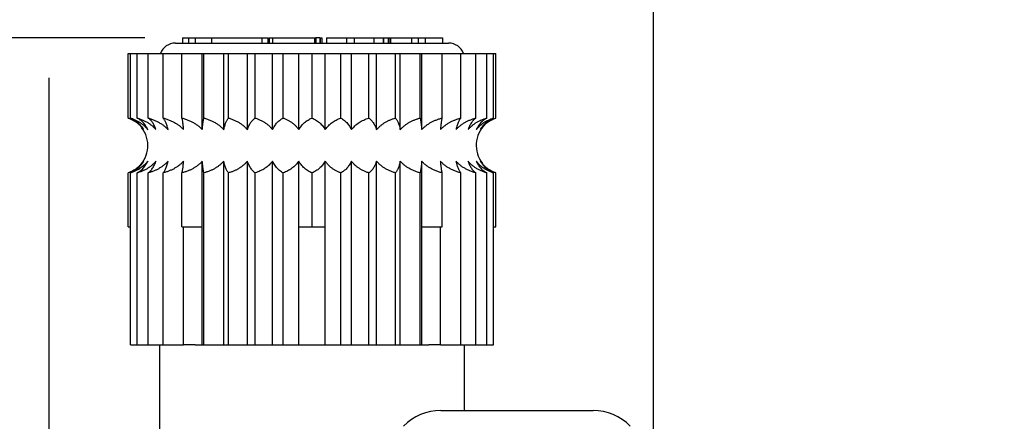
# Model space of a CAD drawing. Header units: millimetres. Extents: x 13 to 546, y 13 to 419.
# Tile 14 of 21: x 373 to 410, y 175 to 190. Entities that reach past the tile are written whole.
import ezdxf

# ---------------------------------------------------------------- set-up
doc = ezdxf.new("R2010")
doc.units = ezdxf.units.MM
doc.header["$LTSCALE"] = 2
doc.linetypes.add('SLD-Solid', pattern=[0])
doc.layers.add('DIMENSIONS', color=140, linetype='SLD-Solid', lineweight=25)
doc.styles.add('SLDTEXTSTYLE0', font='TXT', dxfattribs={"width": 0.7})
doc.dimstyles.new('SLDDIMSTYLE0', dxfattribs={"dimtxt": 4.316016, "dimasz": 6.604, "dimexe": 0, "dimexo": 0.0625, "dimgap": 1.079004, "dimtad": 0, "dimtih": 1, "dimtoh": 1, "dimdec": 1, "dimrnd": 1e-09, "dimzin": 4, "dimdsep": 46, "dimtxsty": 'SLDTEXTSTYLE0', "dimsah": 1, "dimcen": 0.09, "dimadec": 0, "dimazin": 1, "dimtfac": 1, "dimtdec": 1, "dimtofl": 0, "dimtmove": 0, "dimatfit": 3, "dimfxl": 0, "dimfrac": 2, "dimtolj": 1, "dimtzin": 12, "dimarcsym": 0})
doc.dimstyles.new('SLDDIMSTYLE1', dxfattribs={"dimtxt": 4.316016, "dimasz": 6.604, "dimexe": 0, "dimexo": 0.0625, "dimgap": 1.079004, "dimtad": 0, "dimtih": 1, "dimtoh": 1, "dimdec": 1, "dimrnd": 1e-09, "dimzin": 12, "dimdsep": 46, "dimtxsty": 'SLDTEXTSTYLE0', "dimsah": 1, "dimcen": 0.09, "dimadec": 0, "dimazin": 3, "dimtfac": 1, "dimtdec": 1, "dimtofl": 0, "dimtmove": 0, "dimatfit": 3, "dimfxl": 0, "dimfrac": 2, "dimtolj": 1, "dimtzin": 12, "dimarcsym": 0})

# ---------------------------------------------------------------- blocks, each defined once
blk = doc.blocks.new('_D_8')
at = {"layer": 'DIMENSIONS'}
for p, q in [((377.467, 189.65), (326.969, 189.65)), ((333.319, 189.65), (333.319, 163.261)), ((326.906, 155.435), (325.457, 155.435)), ((325.457, 155.435), (325.457, 148.575)), ((339.731, 155.435), (341.181, 155.435)), ((341.181, 155.435), (341.181, 148.575)), ((325.457, 148.575), (326.906, 148.575)), ((341.181, 148.575), (339.731, 148.575)), ((333.319, 119.75), (333.319, 147.609)), ((374.893, 119.75), (326.969, 119.75))]:
    blk.add_line(p, q, dxfattribs=at)
for points in [[(333.319, 189.65), (332.303, 183.046), (334.335, 183.046)], [(333.319, 119.75), (334.335, 126.354), (332.303, 126.354)]]:
    blk.add_solid(points, dxfattribs=at)
at = {"layer": 'DIMENSIONS', "char_height": 4.2333, "attachment_point": 1, "style": 'SLDTEXTSTYLE0'}
for s, insert in [('69.9', (326.906, 161.858)), ('2.75', (326.906, 154.033))]:
    blk.add_mtext(s, dxfattribs=dict(at, insert=insert))
blk = doc.blocks.new('_D_11')
at = {"layer": 'DIMENSIONS'}
for p, q in [((373.833, 191.174), (373.833, 213.926)), ((396.833, 153.24), (396.833, 213.926)), ((373.833, 207.576), (396.833, 207.576)), ((396.833, 207.576), (404.431, 207.576)), ((410.28, 207.576), (408.83, 207.576)), ((408.83, 207.576), (408.83, 200.716)), ((423.105, 207.576), (424.554, 207.576)), ((424.554, 207.576), (424.554, 200.716)), ((408.83, 200.716), (410.28, 200.716)), ((424.554, 200.716), (423.105, 200.716)), ((373.833, 164.99), (373.833, 188.126))]:
    blk.add_line(p, q, dxfattribs=at)
for points in [[(373.833, 207.576), (380.437, 206.56), (380.437, 208.592)], [(396.833, 207.576), (390.229, 208.592), (390.229, 206.56)]]:
    blk.add_solid(points, dxfattribs=at)
at = {"layer": 'DIMENSIONS', "char_height": 4.2333, "attachment_point": 1, "style": 'SLDTEXTSTYLE0'}
for s, insert in [('23.0', (410.28, 213.999)), ('0.91', (410.28, 206.173))]:
    blk.add_mtext(s, dxfattribs=dict(at, insert=insert))

msp = doc.modelspace()

# ---------------------------------------------------------------- linework, layer by layer
for p, q in [((378.633, 189.45), (389.033, 189.45)), ((378.904, 189.65), (378.904, 189.45)), ((378.904, 189.65), (379.134, 189.65)), ((379.134, 189.65), (379.134, 189.45)), ((379.134, 189.65), (379.391, 189.65)), ((379.391, 189.65), (379.391, 189.45)), ((379.391, 189.65), (380.007, 189.65)), ((380.007, 189.65), (380.007, 189.45)), ((380.007, 189.65), (381.917, 189.65)), ((381.917, 189.65), (381.917, 189.45)), ((381.917, 189.65), (382.159, 189.65)), ((382.159, 189.45), (382.159, 189.65)), ((382.202, 189.65), (382.202, 189.45)), ((382.202, 189.65), (382.33, 189.65)), ((382.33, 189.65), (382.33, 189.45)), ((382.33, 189.65), (383.927, 189.65)), ((383.927, 189.65), (383.927, 189.45)), ((383.927, 189.65), (383.984, 189.65)), ((383.984, 189.65), (383.984, 189.45)), ((384.133, 189.65), (383.984, 189.65)), ((384.133, 189.65), (384.133, 189.45)), ((384.133, 189.65), (384.147, 189.65)), ((384.147, 189.65), (384.147, 189.45)), ((384.147, 189.65), (384.204, 189.65)), ((384.204, 189.65), (384.204, 189.45)), ((384.384, 189.65), (384.384, 189.45)), ((384.384, 189.65), (385.151, 189.65)), ((385.151, 189.65), (385.151, 189.45)), ((385.151, 189.65), (385.433, 189.65)), ((385.433, 189.65), (385.433, 189.45)), ((385.433, 189.65), (386.191, 189.65)), ((386.191, 189.65), (386.191, 189.45)), ((386.191, 189.65), (386.536, 189.65)), ((386.536, 189.65), (386.536, 189.45)), ((386.536, 189.65), (386.556, 189.65)), ((386.556, 189.65), (386.556, 189.45)), ((386.556, 189.65), (386.734, 189.65)), ((386.734, 189.65), (386.734, 189.45)), ((386.734, 189.65), (386.76, 189.65)), ((386.76, 189.65), (386.76, 189.45)), ((386.76, 189.65), (386.825, 189.65)), ((386.825, 189.65), (386.825, 189.45)), ((386.825, 189.65), (387.622, 189.65)), ((387.622, 189.65), (387.622, 189.45)), ((387.622, 189.65), (387.878, 189.65)), ((387.878, 189.65), (387.878, 189.45)), ((387.878, 189.65), (388.143, 189.65)), ((388.143, 189.65), (388.143, 189.45)), ((388.143, 189.65), (388.799, 189.65)), ((388.799, 189.65), (388.799, 189.45)), ((376.833, 186.593), (376.833, 189.05)), ((376.833, 189.05), (376.919, 189.05)), ((376.919, 186.593), (376.919, 189.05)), ((376.919, 189.05), (377.176, 189.05)), ((377.176, 186.593), (377.176, 189.05)), ((377.176, 189.05), (377.596, 189.05)), ((377.596, 186.593), (377.596, 189.05)), ((377.596, 189.05), (378.17, 189.05)), ((378.17, 186.593), (378.17, 189.05)), ((378.17, 189.05), (378.883, 189.05)), ((378.883, 186.593), (378.883, 189.05)), ((378.883, 189.05), (379.657, 189.05)), ((379.657, 186.152), (379.657, 189.05)), ((379.657, 189.05), (379.718, 189.05)), ((379.718, 186.593), (379.718, 189.05)), ((379.718, 189.05), (380.474, 189.05)), ((380.474, 186.152), (380.474, 189.05)), ((380.474, 189.05), (380.655, 189.05)), ((380.655, 186.593), (380.655, 189.05)), ((380.655, 189.05), (381.373, 189.05)), ((381.373, 186.152), (381.373, 189.05)), ((381.373, 189.05), (381.67, 189.05)), ((381.67, 186.593), (381.67, 189.05)), ((381.67, 189.05), (382.332, 189.05)), ((382.332, 186.152), (382.332, 189.05)), ((382.332, 189.05), (382.738, 189.05)), ((382.738, 186.593), (382.738, 189.05)), ((382.738, 189.05), (383.329, 189.05)), ((383.329, 186.152), (383.329, 189.05)), ((383.329, 189.05), (383.833, 189.05)), ((383.833, 186.593), (383.833, 189.05)), ((383.833, 189.05), (384.337, 189.05)), ((384.337, 186.152), (384.337, 189.05)), ((384.337, 189.05), (384.928, 189.05)), ((384.928, 186.593), (384.928, 189.05)), ((384.928, 189.05), (385.334, 189.05)), ((385.334, 186.152), (385.334, 189.05)), ((385.334, 189.05), (385.996, 189.05)), ((385.996, 186.593), (385.996, 189.05)), ((385.996, 189.05), (386.293, 189.05)), ((386.293, 186.152), (386.293, 189.05)), ((386.293, 189.05), (387.011, 189.05)), ((387.011, 186.593), (387.011, 189.05)), ((387.011, 189.05), (387.192, 189.05)), ((387.192, 186.152), (387.192, 189.05)), ((387.192, 189.05), (387.947, 189.05)), ((387.947, 186.593), (387.947, 189.05)), ((387.947, 189.05), (388.008, 189.05)), ((388.008, 186.152), (388.008, 189.05)), ((388.008, 189.05), (388.783, 189.05)), ((388.783, 186.593), (388.783, 189.05)), ((388.783, 189.05), (389.496, 189.05)), ((389.496, 186.593), (389.496, 189.05)), ((389.496, 189.05), (390.07, 189.05)), ((390.07, 186.593), (390.07, 189.05)), ((390.07, 189.05), (390.49, 189.05)), ((390.49, 186.593), (390.49, 189.05)), ((390.49, 189.05), (390.747, 189.05)), ((390.747, 186.593), (390.747, 189.05)), ((390.747, 189.05), (390.833, 189.05)), ((390.833, 186.593), (390.833, 189.05)), ((379.657, 182.45), (379.657, 184.949)), ((380.474, 177.95), (380.474, 184.949)), ((381.373, 177.95), (381.373, 184.949)), ((382.332, 177.95), (382.332, 184.949)), ((383.329, 182.45), (383.329, 184.949)), ((384.337, 182.45), (384.337, 184.949)), ((385.334, 177.95), (385.334, 184.949)), ((386.293, 177.95), (386.293, 184.949)), ((387.192, 177.95), (387.192, 184.949)), ((388.008, 182.45), (388.008, 184.949)), ((376.833, 182.45), (376.833, 184.507)), ((376.919, 177.95), (376.919, 184.507)), ((377.176, 177.95), (377.176, 184.507)), ((377.596, 177.95), (377.596, 184.507)), ((378.17, 177.95), (378.17, 184.507)), ((378.883, 182.45), (378.883, 184.507)), ((379.718, 177.95), (379.718, 184.507)), ((380.655, 177.95), (380.655, 184.507)), ((381.67, 177.95), (381.67, 184.507)), ((382.738, 177.95), (382.738, 184.507)), ((383.833, 182.45), (383.833, 184.507)), ((384.928, 177.95), (384.928, 184.507)), ((385.996, 177.95), (385.996, 184.507)), ((387.011, 177.95), (387.011, 184.507)), ((387.947, 177.95), (387.947, 184.507)), ((388.783, 182.45), (388.783, 184.507)), ((389.496, 177.95), (389.496, 184.507)), ((390.07, 177.95), (390.07, 184.507)), ((390.49, 177.95), (390.49, 184.507)), ((390.747, 177.95), (390.747, 184.507)), ((390.833, 182.45), (390.833, 184.507)), ((376.833, 182.45), (376.919, 182.45)), ((378.883, 182.45), (379.657, 182.45)), ((378.944, 177.95), (378.944, 182.45)), ((379.657, 177.95), (379.657, 182.45)), ((383.329, 182.45), (383.833, 182.45)), ((383.329, 177.95), (383.329, 182.45)), ((383.833, 182.45), (384.337, 182.45)), ((384.337, 177.95), (384.337, 182.45)), ((388.008, 177.95), (388.008, 182.45)), ((388.008, 182.45), (388.783, 182.45)), ((388.722, 177.95), (388.722, 182.45)), ((390.747, 182.45), (390.833, 182.45)), ((376.919, 177.95), (377.176, 177.95)), ((377.176, 177.95), (377.596, 177.95)), ((377.596, 177.95), (378.17, 177.95)), ((378.033, 177.95), (378.033, 162.95)), ((378.17, 177.95), (378.944, 177.95)), ((379.391, 177.95), (378.944, 177.95)), ((379.391, 177.95), (379.657, 177.95)), ((379.657, 177.95), (379.718, 177.95)), ((379.718, 177.95), (380.474, 177.95)), ((380.474, 177.95), (380.655, 177.95)), ((380.655, 177.95), (381.373, 177.95)), ((381.373, 177.95), (381.67, 177.95)), ((381.67, 177.95), (382.332, 177.95)), ((382.332, 177.95), (382.738, 177.95)), ((382.738, 177.95), (383.329, 177.95)), ((383.329, 177.95), (384.337, 177.95)), ((384.337, 177.95), (384.928, 177.95)), ((384.928, 177.95), (385.334, 177.95)), ((385.334, 177.95), (385.996, 177.95)), ((385.996, 177.95), (386.293, 177.95)), ((386.293, 177.95), (387.011, 177.95)), ((387.011, 177.95), (387.192, 177.95)), ((387.192, 177.95), (387.947, 177.95)), ((387.947, 177.95), (388.008, 177.95)), ((388.008, 177.95), (388.275, 177.95)), ((388.722, 177.95), (388.275, 177.95)), ((388.722, 177.95), (389.496, 177.95)), ((389.496, 177.95), (390.07, 177.95)), ((389.633, 175.45), (389.633, 177.95)), ((390.07, 177.95), (390.49, 177.95)), ((390.49, 177.95), (390.747, 177.95)), ((388.733, 175.45), (394.533, 175.45))]:
    msp.add_line(p, q)
for centre, radius, start, end in [((378.633, 188.85), 0.6, 90, 160.5288), ((389.033, 188.85), 0.6, 19.4712, 90), ((391.183, 185.55), 1.1, 133.3085, 218.2879), ((376.483, 185.55), 1.1, 313.3085, 38.2879), ((388.733, 173.45), 2, 90, 135), ((394.533, 173.45), 2, 45, 90)]:
    msp.add_arc(centre, radius, start, end)
for points, knots in [([(376.833, 186.593), (376.867, 186.581), (376.934, 186.556), (377.031, 186.509), (377.121, 186.454), (377.206, 186.391), (377.285, 186.319), (377.358, 186.241), (377.402, 186.182), (377.424, 186.152)], [0, 0, 0, 0, 0.154293, 0.303249, 0.44771, 0.588596, 0.726902, 0.863675, 1, 1, 1, 1]), ([(377.424, 186.152), (377.407, 186.178), (377.375, 186.23), (377.321, 186.3), (377.263, 186.365), (377.202, 186.423), (377.137, 186.475), (377.068, 186.521), (376.995, 186.561), (376.945, 186.582), (376.919, 186.593)], [0, 0, 0, 0, 0.1192842, 0.2388064, 0.359296, 0.4814653, 0.6059975, 0.7335381, 0.8646879, 1, 1, 1, 1]), ([(376.919, 186.593), (376.957, 186.581), (377.033, 186.556), (377.141, 186.509), (377.242, 186.454), (377.337, 186.391), (377.426, 186.319), (377.508, 186.241), (377.557, 186.182), (377.581, 186.152)], [0, 0, 0, 0, 0.154293, 0.303249, 0.44771, 0.588596, 0.726902, 0.863675, 1, 1, 1, 1]), ([(377.581, 186.152), (377.568, 186.178), (377.542, 186.23), (377.499, 186.3), (377.453, 186.365), (377.403, 186.423), (377.351, 186.475), (377.295, 186.521), (377.237, 186.561), (377.196, 186.582), (377.176, 186.593)], [0, 0, 0, 0, 0.1192842, 0.2388064, 0.359296, 0.4814653, 0.6059975, 0.7335381, 0.8646879, 1, 1, 1, 1]), ([(377.176, 186.593), (377.217, 186.581), (377.299, 186.556), (377.416, 186.509), (377.526, 186.454), (377.629, 186.391), (377.724, 186.319), (377.813, 186.241), (377.867, 186.182), (377.893, 186.152)], [0, 0, 0, 0, 0.154293, 0.303249, 0.44771, 0.588596, 0.726902, 0.863675, 1, 1, 1, 1]), ([(377.893, 186.152), (377.884, 186.178), (377.864, 186.23), (377.833, 186.3), (377.799, 186.365), (377.763, 186.423), (377.724, 186.475), (377.684, 186.521), (377.641, 186.561), (377.611, 186.582), (377.596, 186.593)], [0, 0, 0, 0, 0.119284, 0.238806, 0.359296, 0.481465, 0.605998, 0.733538, 0.864688, 1, 1, 1, 1]), ([(377.596, 186.593), (377.64, 186.581), (377.725, 186.556), (377.849, 186.509), (377.964, 186.454), (378.073, 186.391), (378.174, 186.319), (378.267, 186.241), (378.323, 186.182), (378.351, 186.152)], [0, 0, 0, 0, 0.154293, 0.3032494, 0.44771, 0.5885965, 0.7269016, 0.8636746, 1, 1, 1, 1]), ([(378.351, 186.152), (378.345, 186.178), (378.334, 186.23), (378.314, 186.3), (378.294, 186.365), (378.272, 186.423), (378.248, 186.475), (378.223, 186.521), (378.197, 186.561), (378.179, 186.582), (378.17, 186.593)], [0, 0, 0, 0, 0.1192842, 0.2388064, 0.359296, 0.4814653, 0.6059975, 0.7335381, 0.8646879, 1, 1, 1, 1]), ([(378.17, 186.593), (378.215, 186.581), (378.303, 186.556), (378.429, 186.509), (378.548, 186.454), (378.659, 186.391), (378.762, 186.319), (378.858, 186.241), (378.915, 186.182), (378.944, 186.152)], [0, 0, 0, 0, 0.154293, 0.303249, 0.44771, 0.588596, 0.726902, 0.863675, 1, 1, 1, 1]), ([(378.944, 186.152), (378.942, 186.178), (378.938, 186.23), (378.932, 186.3), (378.925, 186.365), (378.917, 186.423), (378.909, 186.475), (378.901, 186.521), (378.892, 186.561), (378.886, 186.582), (378.883, 186.593)], [0, 0, 0, 0, 0.119284, 0.238806, 0.359296, 0.481465, 0.605998, 0.733538, 0.864688, 1, 1, 1, 1]), ([(378.883, 186.593), (378.928, 186.581), (379.016, 186.556), (379.142, 186.509), (379.261, 186.454), (379.372, 186.391), (379.475, 186.319), (379.571, 186.241), (379.629, 186.182), (379.657, 186.152)], [0, 0, 0, 0, 0.154293, 0.303249, 0.44771, 0.588596, 0.726902, 0.863675, 1, 1, 1, 1]), ([(379.657, 186.152), (379.659, 186.178), (379.663, 186.23), (379.67, 186.3), (379.677, 186.365), (379.684, 186.423), (379.692, 186.475), (379.7, 186.521), (379.709, 186.561), (379.715, 186.582), (379.718, 186.593)], [0, 0, 0, 0, 0.1192842, 0.2388064, 0.359296, 0.4814653, 0.6059975, 0.7335381, 0.8646879, 1, 1, 1, 1]), ([(379.718, 186.593), (379.762, 186.581), (379.848, 186.556), (379.971, 186.509), (380.087, 186.454), (380.195, 186.391), (380.296, 186.319), (380.39, 186.241), (380.446, 186.182), (380.474, 186.152)], [0, 0, 0, 0, 0.154293, 0.303249, 0.44771, 0.588596, 0.726902, 0.863675, 1, 1, 1, 1]), ([(380.474, 186.152), (380.48, 186.178), (380.491, 186.23), (380.511, 186.3), (380.531, 186.365), (380.553, 186.423), (380.577, 186.475), (380.602, 186.521), (380.628, 186.561), (380.646, 186.582), (380.655, 186.593)], [0, 0, 0, 0, 0.119284, 0.238806, 0.359296, 0.481465, 0.605998, 0.733538, 0.864688, 1, 1, 1, 1]), ([(380.655, 186.593), (380.697, 186.581), (380.778, 186.556), (380.895, 186.509), (381.005, 186.454), (381.108, 186.391), (381.204, 186.319), (381.293, 186.241), (381.346, 186.182), (381.373, 186.152)], [0, 0, 0, 0, 0.154293, 0.303249, 0.44771, 0.588596, 0.726902, 0.863675, 1, 1, 1, 1]), ([(381.373, 186.152), (381.382, 186.178), (381.401, 186.23), (381.433, 186.3), (381.467, 186.365), (381.503, 186.423), (381.541, 186.475), (381.582, 186.521), (381.625, 186.561), (381.655, 186.582), (381.67, 186.593)], [0, 0, 0, 0, 0.119284, 0.238806, 0.359296, 0.481465, 0.605998, 0.733538, 0.864688, 1, 1, 1, 1]), ([(381.67, 186.593), (381.708, 186.581), (381.783, 186.556), (381.891, 186.509), (381.993, 186.454), (382.088, 186.391), (382.176, 186.319), (382.259, 186.241), (382.308, 186.182), (382.332, 186.152)], [0, 0, 0, 0, 0.154293, 0.303249, 0.44771, 0.588596, 0.726902, 0.863675, 1, 1, 1, 1]), ([(382.332, 186.152), (382.345, 186.178), (382.371, 186.23), (382.415, 186.3), (382.461, 186.365), (382.51, 186.423), (382.563, 186.475), (382.618, 186.521), (382.677, 186.561), (382.717, 186.582), (382.738, 186.593)], [0, 0, 0, 0, 0.119284, 0.238806, 0.359296, 0.481465, 0.605998, 0.733538, 0.864688, 1, 1, 1, 1]), ([(382.738, 186.593), (382.772, 186.581), (382.839, 186.556), (382.936, 186.509), (383.026, 186.454), (383.111, 186.391), (383.19, 186.319), (383.263, 186.241), (383.307, 186.182), (383.329, 186.152)], [0, 0, 0, 0, 0.154293, 0.303249, 0.44771, 0.588596, 0.726902, 0.863675, 1, 1, 1, 1]), ([(383.329, 186.152), (383.345, 186.178), (383.377, 186.23), (383.431, 186.3), (383.489, 186.365), (383.55, 186.423), (383.615, 186.475), (383.684, 186.521), (383.757, 186.561), (383.807, 186.582), (383.833, 186.593)], [0, 0, 0, 0, 0.119284, 0.238806, 0.359296, 0.481465, 0.605998, 0.733538, 0.864688, 1, 1, 1, 1]), ([(383.833, 186.593), (383.862, 186.581), (383.919, 186.556), (384.002, 186.509), (384.079, 186.454), (384.151, 186.391), (384.219, 186.319), (384.281, 186.241), (384.319, 186.182), (384.337, 186.152)], [0, 0, 0, 0, 0.154293, 0.303249, 0.44771, 0.588596, 0.726902, 0.863675, 1, 1, 1, 1]), ([(384.337, 186.152), (384.356, 186.178), (384.395, 186.23), (384.458, 186.3), (384.525, 186.365), (384.597, 186.423), (384.673, 186.475), (384.754, 186.521), (384.839, 186.561), (384.898, 186.582), (384.928, 186.593)], [0, 0, 0, 0, 0.119284, 0.238806, 0.359296, 0.481465, 0.605998, 0.733538, 0.864688, 1, 1, 1, 1]), ([(384.928, 186.593), (384.951, 186.581), (384.998, 186.556), (385.064, 186.509), (385.126, 186.454), (385.184, 186.391), (385.238, 186.319), (385.289, 186.241), (385.319, 186.182), (385.334, 186.152)], [0, 0, 0, 0, 0.154293, 0.303249, 0.44771, 0.588596, 0.726902, 0.863675, 1, 1, 1, 1]), ([(385.334, 186.152), (385.355, 186.178), (385.398, 186.23), (385.469, 186.3), (385.544, 186.365), (385.625, 186.423), (385.71, 186.475), (385.801, 186.521), (385.896, 186.561), (385.962, 186.582), (385.996, 186.593)], [0, 0, 0, 0, 0.119284, 0.238806, 0.359296, 0.481465, 0.605998, 0.733538, 0.864688, 1, 1, 1, 1]), ([(385.996, 186.593), (386.013, 186.581), (386.047, 186.556), (386.096, 186.509), (386.141, 186.454), (386.184, 186.391), (386.223, 186.319), (386.26, 186.241), (386.282, 186.182), (386.293, 186.152)], [0, 0, 0, 0, 0.154293, 0.303249, 0.44771, 0.588596, 0.726902, 0.863675, 1, 1, 1, 1]), ([(386.293, 186.152), (386.316, 186.178), (386.363, 186.23), (386.439, 186.3), (386.521, 186.365), (386.608, 186.423), (386.701, 186.475), (386.799, 186.521), (386.903, 186.561), (386.974, 186.582), (387.011, 186.593)], [0, 0, 0, 0, 0.119284, 0.238806, 0.359296, 0.481465, 0.605998, 0.733538, 0.864688, 1, 1, 1, 1]), ([(387.011, 186.593), (387.021, 186.581), (387.042, 186.556), (387.072, 186.509), (387.099, 186.454), (387.125, 186.391), (387.15, 186.319), (387.172, 186.241), (387.185, 186.182), (387.192, 186.152)], [0, 0, 0, 0, 0.154293, 0.303249, 0.44771, 0.588596, 0.726902, 0.863675, 1, 1, 1, 1]), ([(387.192, 186.152), (387.217, 186.178), (387.265, 186.23), (387.346, 186.3), (387.432, 186.365), (387.524, 186.423), (387.621, 186.475), (387.725, 186.521), (387.834, 186.561), (387.909, 186.582), (387.947, 186.593)], [0, 0, 0, 0, 0.119284, 0.238806, 0.359296, 0.481465, 0.605998, 0.733538, 0.864688, 1, 1, 1, 1]), ([(387.947, 186.593), (387.951, 186.581), (387.958, 186.556), (387.968, 186.509), (387.977, 186.454), (387.986, 186.391), (387.994, 186.319), (388.002, 186.241), (388.006, 186.182), (388.008, 186.152)], [0, 0, 0, 0, 0.154293, 0.303249, 0.44771, 0.588596, 0.726902, 0.863675, 1, 1, 1, 1]), ([(388.008, 186.152), (388.033, 186.178), (388.083, 186.23), (388.166, 186.3), (388.254, 186.365), (388.348, 186.423), (388.448, 186.475), (388.554, 186.521), (388.666, 186.561), (388.743, 186.582), (388.783, 186.593)], [0, 0, 0, 0, 0.119284, 0.238806, 0.359296, 0.481465, 0.605998, 0.733538, 0.864688, 1, 1, 1, 1]), ([(388.783, 186.593), (388.779, 186.581), (388.772, 186.556), (388.762, 186.509), (388.753, 186.454), (388.744, 186.391), (388.736, 186.319), (388.729, 186.241), (388.724, 186.182), (388.722, 186.152)], [0, 0, 0, 0, 0.154293, 0.303249, 0.44771, 0.588596, 0.726902, 0.863675, 1, 1, 1, 1]), ([(388.722, 186.152), (388.747, 186.178), (388.797, 186.23), (388.879, 186.3), (388.968, 186.365), (389.062, 186.423), (389.162, 186.475), (389.268, 186.521), (389.379, 186.561), (389.457, 186.582), (389.496, 186.593)], [0, 0, 0, 0, 0.1192842, 0.2388064, 0.359296, 0.4814653, 0.6059975, 0.7335381, 0.8646879, 1, 1, 1, 1]), ([(389.496, 186.593), (389.486, 186.581), (389.465, 186.556), (389.435, 186.509), (389.408, 186.454), (389.382, 186.391), (389.357, 186.319), (389.335, 186.241), (389.321, 186.182), (389.315, 186.152)], [0, 0, 0, 0, 0.154293, 0.303249, 0.44771, 0.588596, 0.726902, 0.863675, 1, 1, 1, 1]), ([(389.315, 186.152), (389.339, 186.178), (389.388, 186.23), (389.468, 186.3), (389.554, 186.365), (389.646, 186.423), (389.744, 186.475), (389.847, 186.521), (389.956, 186.561), (390.032, 186.582), (390.07, 186.593)], [0, 0, 0, 0, 0.119284, 0.238806, 0.359296, 0.481465, 0.605998, 0.733538, 0.864688, 1, 1, 1, 1]), ([(390.07, 186.593), (390.053, 186.581), (390.019, 186.556), (389.971, 186.509), (389.925, 186.454), (389.882, 186.391), (389.843, 186.319), (389.806, 186.241), (389.784, 186.182), (389.773, 186.152)], [0, 0, 0, 0, 0.154293, 0.303249, 0.44771, 0.588596, 0.726902, 0.863675, 1, 1, 1, 1]), ([(389.773, 186.152), (389.796, 186.178), (389.842, 186.23), (389.919, 186.3), (390.001, 186.365), (390.088, 186.423), (390.18, 186.475), (390.279, 186.521), (390.382, 186.561), (390.454, 186.582), (390.49, 186.593)], [0, 0, 0, 0, 0.119284, 0.238806, 0.359296, 0.481465, 0.605998, 0.733538, 0.864688, 1, 1, 1, 1]), ([(390.49, 186.593), (390.467, 186.581), (390.421, 186.556), (390.355, 186.509), (390.292, 186.454), (390.234, 186.391), (390.18, 186.319), (390.13, 186.241), (390.1, 186.182), (390.085, 186.152)], [0, 0, 0, 0, 0.154293, 0.3032494, 0.44771, 0.5885965, 0.7269016, 0.8636746, 1, 1, 1, 1]), ([(390.085, 186.152), (390.106, 186.178), (390.149, 186.23), (390.219, 186.3), (390.295, 186.365), (390.375, 186.423), (390.461, 186.475), (390.551, 186.521), (390.647, 186.561), (390.713, 186.582), (390.747, 186.593)], [0, 0, 0, 0, 0.1192842, 0.2388064, 0.359296, 0.4814653, 0.6059975, 0.7335381, 0.8646879, 1, 1, 1, 1]), ([(390.747, 186.593), (390.718, 186.581), (390.66, 186.556), (390.578, 186.509), (390.501, 186.454), (390.428, 186.391), (390.361, 186.319), (390.298, 186.241), (390.261, 186.182), (390.242, 186.152)], [0, 0, 0, 0, 0.154293, 0.303249, 0.44771, 0.588596, 0.726902, 0.863675, 1, 1, 1, 1]), ([(390.242, 186.152), (390.261, 186.178), (390.3, 186.23), (390.363, 186.3), (390.43, 186.365), (390.502, 186.423), (390.578, 186.475), (390.659, 186.521), (390.744, 186.561), (390.803, 186.582), (390.833, 186.593)], [0, 0, 0, 0, 0.119284, 0.238806, 0.359296, 0.481465, 0.605998, 0.733538, 0.864688, 1, 1, 1, 1]), ([(377.424, 184.949), (377.404, 184.923), (377.366, 184.871), (377.303, 184.801), (377.236, 184.736), (377.164, 184.678), (377.088, 184.626), (377.007, 184.58), (376.922, 184.539), (376.863, 184.518), (376.833, 184.507)], [0, 0, 0, 0, 0.119284, 0.238806, 0.359296, 0.481465, 0.605998, 0.733538, 0.864688, 1, 1, 1, 1]), ([(377.581, 184.949), (377.56, 184.923), (377.517, 184.871), (377.447, 184.801), (377.371, 184.736), (377.291, 184.678), (377.205, 184.626), (377.114, 184.58), (377.019, 184.539), (376.953, 184.518), (376.919, 184.507)], [0, 0, 0, 0, 0.119284, 0.238806, 0.359296, 0.481465, 0.605998, 0.733538, 0.864688, 1, 1, 1, 1]), ([(376.919, 184.507), (376.948, 184.52), (377.006, 184.544), (377.088, 184.592), (377.165, 184.647), (377.238, 184.71), (377.305, 184.781), (377.368, 184.86), (377.405, 184.919), (377.424, 184.949)], [0, 0, 0, 0, 0.154293, 0.303249, 0.44771, 0.588596, 0.726902, 0.863675, 1, 1, 1, 1]), ([(377.893, 184.949), (377.87, 184.923), (377.824, 184.871), (377.747, 184.801), (377.665, 184.736), (377.578, 184.678), (377.485, 184.626), (377.387, 184.58), (377.284, 184.539), (377.212, 184.518), (377.176, 184.507)], [0, 0, 0, 0, 0.1192842, 0.2388064, 0.359296, 0.4814653, 0.6059975, 0.7335381, 0.8646879, 1, 1, 1, 1]), ([(377.176, 184.507), (377.199, 184.52), (377.245, 184.544), (377.311, 184.592), (377.374, 184.647), (377.432, 184.71), (377.486, 184.781), (377.536, 184.86), (377.566, 184.919), (377.581, 184.949)], [0, 0, 0, 0, 0.154293, 0.303249, 0.44771, 0.588596, 0.726902, 0.863675, 1, 1, 1, 1]), ([(378.351, 184.949), (378.327, 184.923), (378.278, 184.871), (378.197, 184.801), (378.111, 184.736), (378.02, 184.678), (377.922, 184.626), (377.819, 184.58), (377.71, 184.539), (377.634, 184.518), (377.596, 184.507)], [0, 0, 0, 0, 0.119284, 0.238806, 0.359296, 0.481465, 0.605998, 0.733538, 0.864688, 1, 1, 1, 1]), ([(377.596, 184.507), (377.613, 184.52), (377.647, 184.544), (377.695, 184.592), (377.741, 184.647), (377.784, 184.71), (377.823, 184.781), (377.86, 184.86), (377.882, 184.919), (377.893, 184.949)], [0, 0, 0, 0, 0.154293, 0.303249, 0.44771, 0.588596, 0.726902, 0.863675, 1, 1, 1, 1]), ([(378.944, 184.949), (378.919, 184.923), (378.869, 184.871), (378.786, 184.801), (378.698, 184.736), (378.604, 184.678), (378.504, 184.626), (378.398, 184.58), (378.287, 184.539), (378.209, 184.518), (378.17, 184.507)], [0, 0, 0, 0, 0.119284, 0.238806, 0.359296, 0.481465, 0.605998, 0.733538, 0.864688, 1, 1, 1, 1]), ([(378.17, 184.507), (378.18, 184.52), (378.201, 184.544), (378.23, 184.592), (378.258, 184.647), (378.284, 184.71), (378.308, 184.781), (378.331, 184.86), (378.344, 184.919), (378.351, 184.949)], [0, 0, 0, 0, 0.154293, 0.303249, 0.44771, 0.588596, 0.726902, 0.863675, 1, 1, 1, 1]), ([(379.657, 184.949), (379.633, 184.923), (379.583, 184.871), (379.5, 184.801), (379.412, 184.736), (379.318, 184.678), (379.218, 184.626), (379.112, 184.58), (379, 184.539), (378.922, 184.518), (378.883, 184.507)], [0, 0, 0, 0, 0.119284, 0.238806, 0.359296, 0.481465, 0.605998, 0.733538, 0.864688, 1, 1, 1, 1]), ([(378.883, 184.507), (378.887, 184.52), (378.894, 184.544), (378.904, 184.592), (378.913, 184.647), (378.922, 184.71), (378.93, 184.781), (378.937, 184.86), (378.942, 184.919), (378.944, 184.949)], [0, 0, 0, 0, 0.154293, 0.303249, 0.44771, 0.588596, 0.726902, 0.863675, 1, 1, 1, 1]), ([(379.718, 184.507), (379.715, 184.52), (379.708, 184.544), (379.698, 184.592), (379.689, 184.647), (379.68, 184.71), (379.672, 184.781), (379.664, 184.86), (379.66, 184.919), (379.657, 184.949)], [0, 0, 0, 0, 0.154293, 0.303249, 0.44771, 0.588596, 0.726902, 0.863675, 1, 1, 1, 1]), ([(380.474, 184.949), (380.449, 184.923), (380.401, 184.871), (380.32, 184.801), (380.234, 184.736), (380.142, 184.678), (380.045, 184.626), (379.941, 184.58), (379.832, 184.539), (379.757, 184.518), (379.718, 184.507)], [0, 0, 0, 0, 0.119284, 0.238806, 0.359296, 0.481465, 0.605998, 0.733538, 0.864688, 1, 1, 1, 1]), ([(380.655, 184.507), (380.645, 184.52), (380.624, 184.544), (380.594, 184.592), (380.567, 184.647), (380.54, 184.71), (380.516, 184.781), (380.494, 184.86), (380.48, 184.919), (380.474, 184.949)], [0, 0, 0, 0, 0.154293, 0.303249, 0.44771, 0.588596, 0.726902, 0.863675, 1, 1, 1, 1]), ([(381.373, 184.949), (381.349, 184.923), (381.303, 184.871), (381.226, 184.801), (381.145, 184.736), (381.058, 184.678), (380.965, 184.626), (380.867, 184.58), (380.763, 184.539), (380.691, 184.518), (380.655, 184.507)], [0, 0, 0, 0, 0.1192842, 0.2388064, 0.359296, 0.4814653, 0.6059975, 0.7335381, 0.8646879, 1, 1, 1, 1]), ([(381.67, 184.507), (381.653, 184.52), (381.619, 184.544), (381.57, 184.592), (381.525, 184.647), (381.482, 184.71), (381.442, 184.781), (381.406, 184.86), (381.384, 184.919), (381.373, 184.949)], [0, 0, 0, 0, 0.154293, 0.3032494, 0.44771, 0.5885965, 0.7269016, 0.8636746, 1, 1, 1, 1]), ([(382.332, 184.949), (382.311, 184.923), (382.268, 184.871), (382.197, 184.801), (382.122, 184.736), (382.041, 184.678), (381.956, 184.626), (381.865, 184.58), (381.77, 184.539), (381.703, 184.518), (381.67, 184.507)], [0, 0, 0, 0, 0.119284, 0.238806, 0.359296, 0.481465, 0.605998, 0.733538, 0.864688, 1, 1, 1, 1]), ([(382.738, 184.507), (382.714, 184.52), (382.668, 184.544), (382.602, 184.592), (382.54, 184.647), (382.482, 184.71), (382.427, 184.781), (382.377, 184.86), (382.347, 184.919), (382.332, 184.949)], [0, 0, 0, 0, 0.154293, 0.303249, 0.44771, 0.588596, 0.726902, 0.863675, 1, 1, 1, 1]), ([(383.329, 184.949), (383.309, 184.923), (383.271, 184.871), (383.208, 184.801), (383.141, 184.736), (383.069, 184.678), (382.993, 184.626), (382.912, 184.58), (382.827, 184.539), (382.768, 184.518), (382.738, 184.507)], [0, 0, 0, 0, 0.119284, 0.238806, 0.359296, 0.481465, 0.605998, 0.733538, 0.864688, 1, 1, 1, 1]), ([(383.833, 184.507), (383.804, 184.52), (383.746, 184.544), (383.664, 184.592), (383.587, 184.647), (383.514, 184.71), (383.447, 184.781), (383.385, 184.86), (383.347, 184.919), (383.329, 184.949)], [0, 0, 0, 0, 0.154293, 0.303249, 0.44771, 0.588596, 0.726902, 0.863675, 1, 1, 1, 1]), ([(384.337, 184.949), (384.321, 184.923), (384.289, 184.871), (384.235, 184.801), (384.177, 184.736), (384.116, 184.678), (384.051, 184.626), (383.982, 184.58), (383.909, 184.539), (383.859, 184.518), (383.833, 184.507)], [0, 0, 0, 0, 0.119284, 0.238806, 0.359296, 0.481465, 0.605998, 0.733538, 0.864688, 1, 1, 1, 1]), ([(384.928, 184.507), (384.894, 184.52), (384.827, 184.544), (384.73, 184.592), (384.64, 184.647), (384.555, 184.71), (384.476, 184.781), (384.403, 184.86), (384.359, 184.919), (384.337, 184.949)], [0, 0, 0, 0, 0.154293, 0.303249, 0.44771, 0.588596, 0.726902, 0.863675, 1, 1, 1, 1]), ([(385.334, 184.949), (385.321, 184.923), (385.295, 184.871), (385.251, 184.801), (385.205, 184.736), (385.156, 184.678), (385.103, 184.626), (385.048, 184.58), (384.989, 184.539), (384.949, 184.518), (384.928, 184.507)], [0, 0, 0, 0, 0.119284, 0.238806, 0.359296, 0.481465, 0.605998, 0.733538, 0.864688, 1, 1, 1, 1]), ([(385.996, 184.507), (385.958, 184.52), (385.882, 184.544), (385.774, 184.592), (385.673, 184.647), (385.578, 184.71), (385.49, 184.781), (385.407, 184.86), (385.358, 184.919), (385.334, 184.949)], [0, 0, 0, 0, 0.154293, 0.303249, 0.44771, 0.588596, 0.726902, 0.863675, 1, 1, 1, 1]), ([(386.293, 184.949), (386.284, 184.923), (386.265, 184.871), (386.233, 184.801), (386.199, 184.736), (386.163, 184.678), (386.124, 184.626), (386.084, 184.58), (386.041, 184.539), (386.011, 184.518), (385.996, 184.507)], [0, 0, 0, 0, 0.119284, 0.238806, 0.359296, 0.481465, 0.605998, 0.733538, 0.864688, 1, 1, 1, 1]), ([(387.011, 184.507), (386.969, 184.52), (386.888, 184.544), (386.771, 184.592), (386.661, 184.647), (386.558, 184.71), (386.462, 184.781), (386.373, 184.86), (386.32, 184.919), (386.293, 184.949)], [0, 0, 0, 0, 0.154293, 0.303249, 0.44771, 0.588596, 0.726902, 0.863675, 1, 1, 1, 1]), ([(387.192, 184.949), (387.186, 184.923), (387.175, 184.871), (387.155, 184.801), (387.135, 184.736), (387.113, 184.678), (387.089, 184.626), (387.064, 184.58), (387.038, 184.539), (387.02, 184.518), (387.011, 184.507)], [0, 0, 0, 0, 0.1192842, 0.2388064, 0.359296, 0.4814653, 0.6059975, 0.7335381, 0.8646879, 1, 1, 1, 1]), ([(387.947, 184.507), (387.904, 184.52), (387.818, 184.544), (387.695, 184.592), (387.579, 184.647), (387.47, 184.71), (387.37, 184.781), (387.276, 184.86), (387.22, 184.919), (387.192, 184.949)], [0, 0, 0, 0, 0.154293, 0.303249, 0.44771, 0.588596, 0.726902, 0.863675, 1, 1, 1, 1]), ([(388.008, 184.949), (388.006, 184.923), (388.002, 184.871), (387.996, 184.801), (387.989, 184.736), (387.982, 184.678), (387.974, 184.626), (387.965, 184.58), (387.957, 184.539), (387.951, 184.518), (387.947, 184.507)], [0, 0, 0, 0, 0.119284, 0.238806, 0.359296, 0.481465, 0.605998, 0.733538, 0.864688, 1, 1, 1, 1]), ([(388.783, 184.507), (388.738, 184.52), (388.65, 184.544), (388.524, 184.592), (388.405, 184.647), (388.294, 184.71), (388.19, 184.781), (388.094, 184.86), (388.037, 184.919), (388.008, 184.949)], [0, 0, 0, 0, 0.154293, 0.303249, 0.44771, 0.588596, 0.726902, 0.863675, 1, 1, 1, 1]), ([(389.496, 184.507), (389.451, 184.52), (389.363, 184.544), (389.237, 184.592), (389.118, 184.647), (389.007, 184.71), (388.904, 184.781), (388.808, 184.86), (388.75, 184.919), (388.722, 184.949)], [0, 0, 0, 0, 0.154293, 0.303249, 0.44771, 0.588596, 0.726902, 0.863675, 1, 1, 1, 1]), ([(388.722, 184.949), (388.724, 184.923), (388.728, 184.871), (388.734, 184.801), (388.741, 184.736), (388.748, 184.678), (388.756, 184.626), (388.765, 184.58), (388.773, 184.539), (388.78, 184.518), (388.783, 184.507)], [0, 0, 0, 0, 0.119284, 0.238806, 0.359296, 0.481465, 0.605998, 0.733538, 0.864688, 1, 1, 1, 1]), ([(390.07, 184.507), (390.026, 184.52), (389.94, 184.544), (389.817, 184.592), (389.701, 184.647), (389.593, 184.71), (389.492, 184.781), (389.399, 184.86), (389.343, 184.919), (389.315, 184.949)], [0, 0, 0, 0, 0.154293, 0.303249, 0.44771, 0.588596, 0.726902, 0.863675, 1, 1, 1, 1]), ([(389.315, 184.949), (389.321, 184.923), (389.332, 184.871), (389.352, 184.801), (389.372, 184.736), (389.394, 184.678), (389.418, 184.626), (389.443, 184.58), (389.469, 184.539), (389.487, 184.518), (389.496, 184.507)], [0, 0, 0, 0, 0.119284, 0.238806, 0.359296, 0.481465, 0.605998, 0.733538, 0.864688, 1, 1, 1, 1]), ([(390.49, 184.507), (390.449, 184.52), (390.367, 184.544), (390.25, 184.592), (390.14, 184.647), (390.037, 184.71), (389.941, 184.781), (389.852, 184.86), (389.799, 184.919), (389.773, 184.949)], [0, 0, 0, 0, 0.154293, 0.3032494, 0.44771, 0.5885965, 0.7269016, 0.8636746, 1, 1, 1, 1]), ([(389.773, 184.949), (389.782, 184.923), (389.802, 184.871), (389.833, 184.801), (389.867, 184.736), (389.903, 184.678), (389.942, 184.626), (389.982, 184.58), (390.025, 184.539), (390.055, 184.518), (390.07, 184.507)], [0, 0, 0, 0, 0.1192842, 0.2388064, 0.359296, 0.4814653, 0.6059975, 0.7335381, 0.8646879, 1, 1, 1, 1]), ([(390.747, 184.507), (390.708, 184.52), (390.633, 184.544), (390.525, 184.592), (390.424, 184.647), (390.329, 184.71), (390.24, 184.781), (390.158, 184.86), (390.109, 184.919), (390.085, 184.949)], [0, 0, 0, 0, 0.154293, 0.303249, 0.44771, 0.588596, 0.726902, 0.863675, 1, 1, 1, 1]), ([(390.085, 184.949), (390.098, 184.923), (390.124, 184.871), (390.167, 184.801), (390.213, 184.736), (390.263, 184.678), (390.315, 184.626), (390.371, 184.58), (390.429, 184.539), (390.47, 184.518), (390.49, 184.507)], [0, 0, 0, 0, 0.119284, 0.238806, 0.359296, 0.481465, 0.605998, 0.733538, 0.864688, 1, 1, 1, 1]), ([(390.833, 184.507), (390.799, 184.52), (390.732, 184.544), (390.635, 184.592), (390.545, 184.647), (390.46, 184.71), (390.381, 184.781), (390.308, 184.86), (390.264, 184.919), (390.242, 184.949)], [0, 0, 0, 0, 0.154293, 0.303249, 0.44771, 0.588596, 0.726902, 0.863675, 1, 1, 1, 1]), ([(390.242, 184.949), (390.259, 184.923), (390.291, 184.871), (390.345, 184.801), (390.402, 184.736), (390.464, 184.678), (390.529, 184.626), (390.598, 184.58), (390.671, 184.539), (390.721, 184.518), (390.747, 184.507)], [0, 0, 0, 0, 0.119284, 0.238806, 0.359296, 0.481465, 0.605998, 0.733538, 0.864688, 1, 1, 1, 1])]:
    msp.add_open_spline(points, degree=3, knots=knots)

# ---------------------------------------------------------------- dimensions: what is measured, and where the dimension line sits
at = {"layer": 'DIMENSIONS'}
dim = msp.add_linear_dim(base=(373.833, 207.576), p1=(396.833, 150.7), p2=(373.833, 162.45), dimstyle='SLDDIMSTYLE0', dxfattribs=at)
dim.commit()
dim.dimension.update_dxf_attribs({"geometry": '_D_11', "text_midpoint": (416.692, 207.576), "dimtype": 160})
dim = msp.add_linear_dim(base=(333.319, 119.75), p1=(380.007, 189.65), p2=(377.433, 119.75), angle=90, dimstyle='SLDDIMSTYLE1', dxfattribs=at)
dim.commit()
dim.dimension.update_dxf_attribs({"geometry": '_D_8', "text_midpoint": (333.319, 155.435), "dimtype": 160})

doc.saveas('drawing.dxf')
